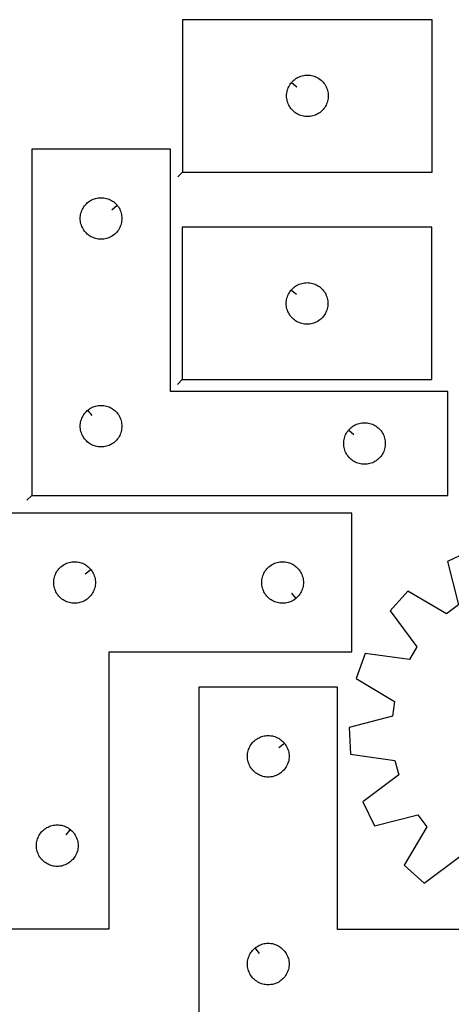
# Model space of a CAD drawing. Header units: millimetres. Extents: x 7 to 1243, y 7 to 1755.
# Tile 15 of 16: x 795 to 982, y 1327 to 1753. Entities that reach past the tile are written whole.
import ezdxf

# ---------------------------------------------------------------- set-up
doc = ezdxf.new("R2010")
doc.units = ezdxf.units.MM
doc.layers.add('CUT', color=7, linetype='CONTINUOUS', true_color=0x000000)
doc.layers.add('LEADIN', color=1, linetype='CONTINUOUS', true_color=0xff0000)

msp = doc.modelspace()

# ---------------------------------------------------------------- linework, layer by layer
at = {"layer": 'CUT'}
for points in [[(865.887656, 1687.497376), (973.887656, 1687.497376), (973.887656, 1753.497376), (865.887656, 1753.497376)], [(912.934287, 1726.203859), (913.121098, 1726.431489), (913.523695, 1726.861337), (913.953544, 1727.263935), (914.408803, 1727.637557), (914.887524, 1727.980603), (915.387656, 1728.291605), (915.907058, 1728.569231), (916.443505, 1728.812292), (916.994701, 1729.019748), (917.558285, 1729.190709), (918.131843, 1729.324444), (918.71292, 1729.42038), (919.299028, 1729.478107), (919.887656, 1729.497376), (920.476284, 1729.478107), (921.062392, 1729.42038), (921.643469, 1729.324444), (922.217027, 1729.190709), (922.780611, 1729.019748), (923.331807, 1728.812292), (923.868254, 1728.569231), (924.387656, 1728.291605), (924.887788, 1727.980603), (925.366509, 1727.637557), (925.821768, 1727.263935), (926.251617, 1726.861337), (926.654214, 1726.431489), (927.027836, 1725.976229), (927.370882, 1725.497509), (927.681885, 1724.997376), (927.959511, 1724.477975), (928.202572, 1723.941527), (928.410027, 1723.390332), (928.580988, 1722.826748), (928.714723, 1722.253189), (928.81066, 1721.672112), (928.868386, 1721.086005), (928.887656, 1720.497376), (928.868386, 1719.908748), (928.81066, 1719.322641), (928.714723, 1718.741564), (928.580988, 1718.168005), (928.410027, 1717.604421), (928.202572, 1717.053226), (927.959511, 1716.516778), (927.681885, 1715.997376), (927.370882, 1715.497244), (927.027836, 1715.018524), (926.654214, 1714.563264), (926.251617, 1714.133415), (925.821768, 1713.730818), (925.366509, 1713.357196), (924.887788, 1713.01415), (924.387656, 1712.703148), (923.868254, 1712.425522), (923.331807, 1712.182461), (922.780611, 1711.975005), (922.217027, 1711.804044), (921.643469, 1711.670309), (921.062392, 1711.574373), (920.476284, 1711.516646), (919.887656, 1711.497376), (919.299028, 1711.516646), (918.71292, 1711.574373), (918.131843, 1711.670309), (917.558285, 1711.804044), (916.994701, 1711.975005), (916.443505, 1712.182461), (915.907058, 1712.425522), (915.387656, 1712.703148), (914.887524, 1713.01415), (914.408803, 1713.357196), (913.953544, 1713.730818), (913.523695, 1714.133415), (913.121098, 1714.563264), (912.747476, 1715.018524), (912.404429, 1715.497244), (912.093427, 1715.997376), (911.815801, 1716.516778), (911.57274, 1717.053226), (911.365285, 1717.604421), (911.194324, 1718.168005), (911.060588, 1718.741564), (910.964652, 1719.322641), (910.906926, 1719.908748), (910.887656, 1720.497376), (910.906926, 1721.086005), (910.964652, 1721.672112), (911.060588, 1722.253189), (911.194324, 1722.826748), (911.365285, 1723.390332), (911.57274, 1723.941527), (911.815801, 1724.477975), (912.093427, 1724.997376), (912.404429, 1725.497509), (912.747476, 1725.976229)], [(800.595572, 1547.37814), (980.595572, 1547.37814), (980.595572, 1592.37814), (860.595572, 1592.37814), (860.595572, 1697.37814), (800.595572, 1697.37814)], [(837.548942, 1673.084623), (837.735753, 1672.856993), (838.078799, 1672.378272), (838.389801, 1671.87814), (838.667427, 1671.358739), (838.910488, 1670.822291), (839.117944, 1670.271096), (839.288905, 1669.707512), (839.42264, 1669.133953), (839.518576, 1668.552876), (839.576303, 1667.966768), (839.595572, 1667.37814), (839.576303, 1666.789512), (839.518576, 1666.203405), (839.42264, 1665.622327), (839.288905, 1665.048769), (839.117944, 1664.485185), (838.910488, 1663.933989), (838.667427, 1663.397542), (838.389801, 1662.87814), (838.078799, 1662.378008), (837.735753, 1661.899287), (837.362131, 1661.444028), (836.959534, 1661.014179), (836.529685, 1660.611582), (836.074425, 1660.23796), (835.595705, 1659.894914), (835.095572, 1659.583912), (834.576171, 1659.306286), (834.039723, 1659.063225), (833.488528, 1658.855769), (832.924944, 1658.684808), (832.351385, 1658.551073), (831.770308, 1658.455137), (831.184201, 1658.39741), (830.595572, 1658.37814), (830.006944, 1658.39741), (829.420837, 1658.455137), (828.83976, 1658.551073), (828.266201, 1658.684808), (827.702617, 1658.855769), (827.151422, 1659.063225), (826.614974, 1659.306286), (826.095572, 1659.583912), (825.59544, 1659.894914), (825.11672, 1660.23796), (824.66146, 1660.611582), (824.231611, 1661.014179), (823.829014, 1661.444028), (823.455392, 1661.899287), (823.112346, 1662.378008), (822.801344, 1662.87814), (822.523718, 1663.397542), (822.280657, 1663.933989), (822.073201, 1664.485185), (821.90224, 1665.048769), (821.768505, 1665.622327), (821.672569, 1666.203405), (821.614842, 1666.789512), (821.595572, 1667.37814), (821.614842, 1667.966768), (821.672569, 1668.552876), (821.768505, 1669.133953), (821.90224, 1669.707512), (822.073201, 1670.271096), (822.280657, 1670.822291), (822.523718, 1671.358739), (822.801344, 1671.87814), (823.112346, 1672.378272), (823.455392, 1672.856993), (823.829014, 1673.312253), (824.231611, 1673.742101), (824.66146, 1674.144699), (825.11672, 1674.51832), (825.59544, 1674.861367), (826.095572, 1675.172369), (826.614974, 1675.449995), (827.151422, 1675.693056), (827.702617, 1675.900512), (828.266201, 1676.071473), (828.83976, 1676.205208), (829.420837, 1676.301144), (830.006944, 1676.358871), (830.595572, 1676.37814), (831.184201, 1676.358871), (831.770308, 1676.301144), (832.351385, 1676.205208), (832.924944, 1676.071473), (833.488528, 1675.900512), (834.039723, 1675.693056), (834.576171, 1675.449995), (835.095572, 1675.172369), (835.595705, 1674.861367), (836.074425, 1674.51832), (836.529685, 1674.144699), (836.959534, 1673.742101), (837.362131, 1673.312253)], [(865.736808, 1597.574525), (973.736808, 1597.574525), (973.736808, 1663.574525), (865.736808, 1663.574525)], [(912.783438, 1636.281007), (912.970249, 1636.508637), (913.372847, 1636.938486), (913.802695, 1637.341083), (914.257955, 1637.714705), (914.736675, 1638.057751), (915.236808, 1638.368754), (915.756209, 1638.64638), (916.292657, 1638.889441), (916.843852, 1639.096896), (917.407436, 1639.267857), (917.980995, 1639.401592), (918.562072, 1639.497529), (919.148179, 1639.555255), (919.736808, 1639.574525), (920.325436, 1639.555255), (920.911543, 1639.497529), (921.49262, 1639.401592), (922.066179, 1639.267857), (922.629763, 1639.096896), (923.180958, 1638.889441), (923.717406, 1638.64638), (924.236808, 1638.368754), (924.73694, 1638.057751), (925.21566, 1637.714705), (925.67092, 1637.341083), (926.100769, 1636.938486), (926.503366, 1636.508637), (926.876988, 1636.053378), (927.220034, 1635.574657), (927.531036, 1635.074525), (927.808662, 1634.555123), (928.051723, 1634.018676), (928.259179, 1633.46748), (928.43014, 1632.903896), (928.563875, 1632.330338), (928.659811, 1631.749261), (928.717538, 1631.163153), (928.736808, 1630.574525), (928.717538, 1629.985897), (928.659811, 1629.399789), (928.563875, 1628.818712), (928.43014, 1628.245153), (928.259179, 1627.68157), (928.051723, 1627.130374), (927.808662, 1626.593927), (927.531036, 1626.074525), (927.220034, 1625.574393), (926.876988, 1625.095672), (926.503366, 1624.640413), (926.100769, 1624.210564), (925.67092, 1623.807967), (925.21566, 1623.434345), (924.73694, 1623.091298), (924.236808, 1622.780296), (923.717406, 1622.50267), (923.180958, 1622.259609), (922.629763, 1622.052154), (922.066179, 1621.881192), (921.49262, 1621.747457), (920.911543, 1621.651521), (920.325436, 1621.593795), (919.736808, 1621.574525), (919.148179, 1621.593795), (918.562072, 1621.651521), (917.980995, 1621.747457), (917.407436, 1621.881192), (916.843852, 1622.052154), (916.292657, 1622.259609), (915.756209, 1622.50267), (915.236808, 1622.780296), (914.736675, 1623.091298), (914.257955, 1623.434345), (913.802695, 1623.807967), (913.372847, 1624.210564), (912.970249, 1624.640413), (912.596628, 1625.095672), (912.253581, 1625.574393), (911.942579, 1626.074525), (911.664953, 1626.593927), (911.421892, 1627.130374), (911.214436, 1627.68157), (911.043475, 1628.245153), (910.90974, 1628.818712), (910.813804, 1629.399789), (910.756077, 1629.985897), (910.736808, 1630.574525), (910.756077, 1631.163153), (910.813804, 1631.749261), (910.90974, 1632.330338), (911.043475, 1632.903896), (911.214436, 1633.46748), (911.421892, 1634.018676), (911.664953, 1634.555123), (911.942579, 1635.074525), (912.253581, 1635.574657), (912.596628, 1636.053378)], [(824.88909, 1584.33151), (825.11672, 1584.51832), (825.59544, 1584.861367), (826.095572, 1585.172369), (826.614974, 1585.449995), (827.151422, 1585.693056), (827.702617, 1585.900512), (828.266201, 1586.071473), (828.83976, 1586.205208), (829.420837, 1586.301144), (830.006944, 1586.358871), (830.595572, 1586.37814), (831.184201, 1586.358871), (831.770308, 1586.301144), (832.351385, 1586.205208), (832.924944, 1586.071473), (833.488528, 1585.900512), (834.039723, 1585.693056), (834.576171, 1585.449995), (835.095572, 1585.172369), (835.595705, 1584.861367), (836.074425, 1584.51832), (836.529685, 1584.144699), (836.959534, 1583.742101), (837.362131, 1583.312253), (837.735753, 1582.856993), (838.078799, 1582.378272), (838.389801, 1581.87814), (838.667427, 1581.358739), (838.910488, 1580.822291), (839.117944, 1580.271096), (839.288905, 1579.707512), (839.42264, 1579.133953), (839.518576, 1578.552876), (839.576303, 1577.966768), (839.595572, 1577.37814), (839.576303, 1576.789512), (839.518576, 1576.203405), (839.42264, 1575.622327), (839.288905, 1575.048769), (839.117944, 1574.485185), (838.910488, 1573.933989), (838.667427, 1573.397542), (838.389801, 1572.87814), (838.078799, 1572.378008), (837.735753, 1571.899287), (837.362131, 1571.444028), (836.959534, 1571.014179), (836.529685, 1570.611582), (836.074425, 1570.23796), (835.595705, 1569.894914), (835.095572, 1569.583912), (834.576171, 1569.306286), (834.039723, 1569.063225), (833.488528, 1568.855769), (832.924944, 1568.684808), (832.351385, 1568.551073), (831.770308, 1568.455137), (831.184201, 1568.39741), (830.595572, 1568.37814), (830.006944, 1568.39741), (829.420837, 1568.455137), (828.83976, 1568.551073), (828.266201, 1568.684808), (827.702617, 1568.855769), (827.151422, 1569.063225), (826.614974, 1569.306286), (826.095572, 1569.583912), (825.59544, 1569.894914), (825.11672, 1570.23796), (824.66146, 1570.611582), (824.231611, 1571.014179), (823.829014, 1571.444028), (823.455392, 1571.899287), (823.112346, 1572.378008), (822.801344, 1572.87814), (822.523718, 1573.397542), (822.280657, 1573.933989), (822.073201, 1574.485185), (821.90224, 1575.048769), (821.768505, 1575.622327), (821.672569, 1576.203405), (821.614842, 1576.789512), (821.595572, 1577.37814), (821.614842, 1577.966768), (821.672569, 1578.552876), (821.768505, 1579.133953), (821.90224, 1579.707512), (822.073201, 1580.271096), (822.280657, 1580.822291), (822.523718, 1581.358739), (822.801344, 1581.87814), (823.112346, 1582.378272), (823.455392, 1582.856993), (823.829014, 1583.312253), (824.231611, 1583.742101), (824.66146, 1584.144699)], [(937.642203, 1575.584623), (937.829014, 1575.812253), (938.231611, 1576.242101), (938.66146, 1576.644699), (939.11672, 1577.01832), (939.59544, 1577.361367), (940.095572, 1577.672369), (940.614974, 1577.949995), (941.151422, 1578.193056), (941.702617, 1578.400512), (942.266201, 1578.571473), (942.83976, 1578.705208), (943.420837, 1578.801144), (944.006944, 1578.858871), (944.595572, 1578.87814), (945.184201, 1578.858871), (945.770308, 1578.801144), (946.351385, 1578.705208), (946.924944, 1578.571473), (947.488528, 1578.400512), (948.039723, 1578.193056), (948.576171, 1577.949995), (949.095572, 1577.672369), (949.595705, 1577.361367), (950.074425, 1577.01832), (950.529685, 1576.644699), (950.959534, 1576.242101), (951.362131, 1575.812253), (951.735753, 1575.356993), (952.078799, 1574.878272), (952.389801, 1574.37814), (952.667427, 1573.858739), (952.910488, 1573.322291), (953.117944, 1572.771096), (953.288905, 1572.207512), (953.42264, 1571.633953), (953.518576, 1571.052876), (953.576303, 1570.466768), (953.595572, 1569.87814), (953.576303, 1569.289512), (953.518576, 1568.703405), (953.42264, 1568.122327), (953.288905, 1567.548769), (953.117944, 1566.985185), (952.910488, 1566.433989), (952.667427, 1565.897542), (952.389801, 1565.37814), (952.078799, 1564.878008), (951.735753, 1564.399287), (951.362131, 1563.944028), (950.959534, 1563.514179), (950.529685, 1563.111582), (950.074425, 1562.73796), (949.595705, 1562.394914), (949.095572, 1562.083912), (948.576171, 1561.806286), (948.039723, 1561.563225), (947.488528, 1561.355769), (946.924944, 1561.184808), (946.351385, 1561.051073), (945.770308, 1560.955137), (945.184201, 1560.89741), (944.595572, 1560.87814), (944.006944, 1560.89741), (943.420837, 1560.955137), (942.83976, 1561.051073), (942.266201, 1561.184808), (941.702617, 1561.355769), (941.151422, 1561.563225), (940.614974, 1561.806286), (940.095572, 1562.083912), (939.59544, 1562.394914), (939.11672, 1562.73796), (938.66146, 1563.111582), (938.231611, 1563.514179), (937.829014, 1563.944028), (937.455392, 1564.399287), (937.112346, 1564.878008), (936.801344, 1565.37814), (936.523718, 1565.897542), (936.280657, 1566.433989), (936.073201, 1566.985185), (935.90224, 1567.548769), (935.768505, 1568.122327), (935.672569, 1568.703405), (935.614842, 1569.289512), (935.595572, 1569.87814), (935.614842, 1570.466768), (935.672569, 1571.052876), (935.768505, 1571.633953), (935.90224, 1572.207512), (936.073201, 1572.771096), (936.280657, 1573.322291), (936.523718, 1573.858739), (936.801344, 1574.37814), (937.112346, 1574.878272), (937.455392, 1575.356993)], [(789.15865, 1539.646641), (789.15865, 1359.646641), (834.15865, 1359.646641), (834.15865, 1479.646641), (939.15865, 1479.646641), (939.15865, 1539.646641)], [(826.112019, 1515.353124), (826.29883, 1515.125494), (826.641876, 1514.646773), (826.952879, 1514.146641), (827.230505, 1513.62724), (827.473566, 1513.090792), (827.681021, 1512.539597), (827.851982, 1511.976013), (827.985717, 1511.402454), (828.081654, 1510.821377), (828.13938, 1510.23527), (828.15865, 1509.646641), (828.13938, 1509.058013), (828.081654, 1508.471906), (827.985717, 1507.890828), (827.851982, 1507.31727), (827.681021, 1506.753686), (827.473566, 1506.20249), (827.230505, 1505.666043), (826.952879, 1505.146641), (826.641876, 1504.646509), (826.29883, 1504.167788), (825.925208, 1503.712529), (825.522611, 1503.28268), (825.092762, 1502.880083), (824.637503, 1502.506461), (824.158782, 1502.163415), (823.65865, 1501.852413), (823.139248, 1501.574787), (822.602801, 1501.331726), (822.051605, 1501.12427), (821.488021, 1500.953309), (820.914463, 1500.819574), (820.333386, 1500.723638), (819.747278, 1500.665911), (819.15865, 1500.646641), (818.570022, 1500.665911), (817.983914, 1500.723638), (817.402837, 1500.819574), (816.829278, 1500.953309), (816.265695, 1501.12427), (815.714499, 1501.331726), (815.178052, 1501.574787), (814.65865, 1501.852413), (814.158518, 1502.163415), (813.679797, 1502.506461), (813.224538, 1502.880083), (812.794689, 1503.28268), (812.392092, 1503.712529), (812.01847, 1504.167788), (811.675423, 1504.646509), (811.364421, 1505.146641), (811.086795, 1505.666043), (810.843734, 1506.20249), (810.636279, 1506.753686), (810.465317, 1507.31727), (810.331582, 1507.890828), (810.235646, 1508.471906), (810.17792, 1509.058013), (810.15865, 1509.646641), (810.17792, 1510.23527), (810.235646, 1510.821377), (810.331582, 1511.402454), (810.465317, 1511.976013), (810.636279, 1512.539597), (810.843734, 1513.090792), (811.086795, 1513.62724), (811.364421, 1514.146641), (811.675423, 1514.646773), (812.01847, 1515.125494), (812.392092, 1515.580754), (812.794689, 1516.010602), (813.224538, 1516.4132), (813.679797, 1516.786821), (814.158518, 1517.129868), (814.65865, 1517.44087), (815.178052, 1517.718496), (815.714499, 1517.961557), (816.265695, 1518.169013), (816.829278, 1518.339974), (817.402837, 1518.473709), (817.983914, 1518.569645), (818.570022, 1518.627372), (819.15865, 1518.646641), (819.747278, 1518.627372), (820.333386, 1518.569645), (820.914463, 1518.473709), (821.488021, 1518.339974), (822.051605, 1518.169013), (822.602801, 1517.961557), (823.139248, 1517.718496), (823.65865, 1517.44087), (824.158782, 1517.129868), (824.637503, 1516.786821), (825.092762, 1516.4132), (825.522611, 1516.010602), (825.925208, 1515.580754)], [(914.865133, 1502.693272), (914.637503, 1502.506461), (914.158782, 1502.163415), (913.65865, 1501.852413), (913.139248, 1501.574787), (912.602801, 1501.331726), (912.051605, 1501.12427), (911.488021, 1500.953309), (910.914463, 1500.819574), (910.333386, 1500.723638), (909.747278, 1500.665911), (909.15865, 1500.646641), (908.570022, 1500.665911), (907.983914, 1500.723638), (907.402837, 1500.819574), (906.829278, 1500.953309), (906.265695, 1501.12427), (905.714499, 1501.331726), (905.178052, 1501.574787), (904.65865, 1501.852413), (904.158518, 1502.163415), (903.679797, 1502.506461), (903.224538, 1502.880083), (902.794689, 1503.28268), (902.392092, 1503.712529), (902.01847, 1504.167788), (901.675423, 1504.646509), (901.364421, 1505.146641), (901.086795, 1505.666043), (900.843734, 1506.20249), (900.636279, 1506.753686), (900.465317, 1507.31727), (900.331582, 1507.890828), (900.235646, 1508.471906), (900.17792, 1509.058013), (900.15865, 1509.646641), (900.17792, 1510.23527), (900.235646, 1510.821377), (900.331582, 1511.402454), (900.465317, 1511.976013), (900.636279, 1512.539597), (900.843734, 1513.090792), (901.086795, 1513.62724), (901.364421, 1514.146641), (901.675423, 1514.646773), (902.01847, 1515.125494), (902.392092, 1515.580754), (902.794689, 1516.010602), (903.224538, 1516.4132), (903.679797, 1516.786821), (904.158518, 1517.129868), (904.65865, 1517.44087), (905.178052, 1517.718496), (905.714499, 1517.961557), (906.265695, 1518.169013), (906.829278, 1518.339974), (907.402837, 1518.473709), (907.983914, 1518.569645), (908.570022, 1518.627372), (909.15865, 1518.646641), (909.747278, 1518.627372), (910.333386, 1518.569645), (910.914463, 1518.473709), (911.488021, 1518.339974), (912.051605, 1518.169013), (912.602801, 1517.961557), (913.139248, 1517.718496), (913.65865, 1517.44087), (914.158782, 1517.129868), (914.637503, 1516.786821), (915.092762, 1516.4132), (915.522611, 1516.010602), (915.925208, 1515.580754), (916.29883, 1515.125494), (916.641876, 1514.646773), (916.952879, 1514.146641), (917.230505, 1513.62724), (917.473566, 1513.090792), (917.681021, 1512.539597), (917.851982, 1511.976013), (917.985717, 1511.402454), (918.081654, 1510.821377), (918.13938, 1510.23527), (918.15865, 1509.646641), (918.13938, 1509.058013), (918.081654, 1508.471906), (917.985717, 1507.890828), (917.851982, 1507.31727), (917.681021, 1506.753686), (917.473566, 1506.20249), (917.230505, 1505.666043), (916.952879, 1505.146641), (916.641876, 1504.646509), (916.29883, 1504.167788), (915.925208, 1503.712529), (915.522611, 1503.28268), (915.092762, 1502.880083)], [(872.956046, 1314.350308), (1052.956046, 1314.350308), (1052.956046, 1359.350308), (932.956046, 1359.350308), (932.956046, 1464.350308), (872.956046, 1464.350308)], [(909.909415, 1440.056791), (910.096226, 1439.829161), (910.439273, 1439.35044), (910.750275, 1438.850308), (911.027901, 1438.330907), (911.270962, 1437.794459), (911.478417, 1437.243263), (911.649379, 1436.67968), (911.783114, 1436.106121), (911.87905, 1435.525044), (911.936776, 1434.938936), (911.956046, 1434.350308), (911.936776, 1433.76168), (911.87905, 1433.175573), (911.783114, 1432.594495), (911.649379, 1432.020937), (911.478417, 1431.457353), (911.270962, 1430.906157), (911.027901, 1430.36971), (910.750275, 1429.850308), (910.439273, 1429.350176), (910.096226, 1428.871455), (909.722604, 1428.416196), (909.320007, 1427.986347), (908.890158, 1427.58375), (908.434899, 1427.210128), (907.956178, 1426.867082), (907.456046, 1426.55608), (906.936644, 1426.278454), (906.400197, 1426.035393), (905.849001, 1425.827937), (905.285418, 1425.656976), (904.711859, 1425.523241), (904.130782, 1425.427305), (903.544674, 1425.369578), (902.956046, 1425.350308), (902.367418, 1425.369578), (901.78131, 1425.427305), (901.200233, 1425.523241), (900.626675, 1425.656976), (900.063091, 1425.827937), (899.511895, 1426.035393), (898.975448, 1426.278454), (898.456046, 1426.55608), (897.955914, 1426.867082), (897.477193, 1427.210128), (897.021934, 1427.58375), (896.592085, 1427.986347), (896.189488, 1428.416196), (895.815866, 1428.871455), (895.47282, 1429.350176), (895.161817, 1429.850308), (894.884191, 1430.36971), (894.64113, 1430.906157), (894.433675, 1431.457353), (894.262714, 1432.020937), (894.128979, 1432.594495), (894.033042, 1433.175573), (893.975316, 1433.76168), (893.956046, 1434.350308), (893.975316, 1434.938936), (894.033042, 1435.525044), (894.128979, 1436.106121), (894.262714, 1436.67968), (894.433675, 1437.243263), (894.64113, 1437.794459), (894.884191, 1438.330907), (895.161817, 1438.850308), (895.47282, 1439.35044), (895.815866, 1439.829161), (896.189488, 1440.284421), (896.592085, 1440.714269), (897.021934, 1441.116867), (897.477193, 1441.490488), (897.955914, 1441.833535), (898.456046, 1442.144537), (898.975448, 1442.422163), (899.511895, 1442.665224), (900.063091, 1442.872679), (900.626675, 1443.043641), (901.200233, 1443.177376), (901.78131, 1443.273312), (902.367418, 1443.331039), (902.956046, 1443.350308), (903.544674, 1443.331039), (904.130782, 1443.273312), (904.711859, 1443.177376), (905.285418, 1443.043641), (905.849001, 1442.872679), (906.400197, 1442.665224), (906.936644, 1442.422163), (907.456046, 1442.144537), (907.956178, 1441.833535), (908.434899, 1441.490488), (908.890158, 1441.116867), (909.320007, 1440.714269), (909.722604, 1440.284421)], [(817.365133, 1402.600011), (817.592762, 1402.4132), (818.022611, 1402.010602), (818.425208, 1401.580754), (818.79883, 1401.125494), (819.141876, 1400.646773), (819.452879, 1400.146641), (819.730505, 1399.62724), (819.973566, 1399.090792), (820.181021, 1398.539597), (820.351982, 1397.976013), (820.485717, 1397.402454), (820.581654, 1396.821377), (820.63938, 1396.23527), (820.65865, 1395.646641), (820.63938, 1395.058013), (820.581654, 1394.471906), (820.485717, 1393.890828), (820.351982, 1393.31727), (820.181021, 1392.753686), (819.973566, 1392.20249), (819.730505, 1391.666043), (819.452879, 1391.146641), (819.141876, 1390.646509), (818.79883, 1390.167788), (818.425208, 1389.712529), (818.022611, 1389.28268), (817.592762, 1388.880083), (817.137503, 1388.506461), (816.658782, 1388.163415), (816.15865, 1387.852413), (815.639248, 1387.574787), (815.102801, 1387.331726), (814.551605, 1387.12427), (813.988021, 1386.953309), (813.414463, 1386.819574), (812.833386, 1386.723638), (812.247278, 1386.665911), (811.65865, 1386.646641), (811.070022, 1386.665911), (810.483914, 1386.723638), (809.902837, 1386.819574), (809.329278, 1386.953309), (808.765695, 1387.12427), (808.214499, 1387.331726), (807.678052, 1387.574787), (807.15865, 1387.852413), (806.658518, 1388.163415), (806.179797, 1388.506461), (805.724538, 1388.880083), (805.294689, 1389.28268), (804.892092, 1389.712529), (804.51847, 1390.167788), (804.175423, 1390.646509), (803.864421, 1391.146641), (803.586795, 1391.666043), (803.343734, 1392.20249), (803.136279, 1392.753686), (802.965317, 1393.31727), (802.831582, 1393.890828), (802.735646, 1394.471906), (802.67792, 1395.058013), (802.65865, 1395.646641), (802.67792, 1396.23527), (802.735646, 1396.821377), (802.831582, 1397.402454), (802.965317, 1397.976013), (803.136279, 1398.539597), (803.343734, 1399.090792), (803.586795, 1399.62724), (803.864421, 1400.146641), (804.175423, 1400.646773), (804.51847, 1401.125494), (804.892092, 1401.580754), (805.294689, 1402.010602), (805.724538, 1402.4132), (806.179797, 1402.786821), (806.658518, 1403.129868), (807.15865, 1403.44087), (807.678052, 1403.718496), (808.214499, 1403.961557), (808.765695, 1404.169013), (809.329278, 1404.339974), (809.902837, 1404.473709), (810.483914, 1404.569645), (811.070022, 1404.627372), (811.65865, 1404.646641), (812.247278, 1404.627372), (812.833386, 1404.569645), (813.414463, 1404.473709), (813.988021, 1404.339974), (814.551605, 1404.169013), (815.102801, 1403.961557), (815.639248, 1403.718496), (816.15865, 1403.44087), (816.658782, 1403.129868), (817.137503, 1402.786821)], [(897.249564, 1351.303677), (897.477193, 1351.490488), (897.955914, 1351.833535), (898.456046, 1352.144537), (898.975448, 1352.422163), (899.511895, 1352.665224), (900.063091, 1352.872679), (900.626675, 1353.043641), (901.200233, 1353.177376), (901.78131, 1353.273312), (902.367418, 1353.331039), (902.956046, 1353.350308), (903.544674, 1353.331039), (904.130782, 1353.273312), (904.711859, 1353.177376), (905.285418, 1353.043641), (905.849001, 1352.872679), (906.400197, 1352.665224), (906.936644, 1352.422163), (907.456046, 1352.144537), (907.956178, 1351.833535), (908.434899, 1351.490488), (908.890158, 1351.116867), (909.320007, 1350.714269), (909.722604, 1350.284421), (910.096226, 1349.829161), (910.439273, 1349.35044), (910.750275, 1348.850308), (911.027901, 1348.330907), (911.270962, 1347.794459), (911.478417, 1347.243263), (911.649379, 1346.67968), (911.783114, 1346.106121), (911.87905, 1345.525044), (911.936776, 1344.938936), (911.956046, 1344.350308), (911.936776, 1343.76168), (911.87905, 1343.175573), (911.783114, 1342.594495), (911.649379, 1342.020937), (911.478417, 1341.457353), (911.270962, 1340.906157), (911.027901, 1340.36971), (910.750275, 1339.850308), (910.439273, 1339.350176), (910.096226, 1338.871455), (909.722604, 1338.416196), (909.320007, 1337.986347), (908.890158, 1337.58375), (908.434899, 1337.210128), (907.956178, 1336.867082), (907.456046, 1336.55608), (906.936644, 1336.278454), (906.400197, 1336.035393), (905.849001, 1335.827937), (905.285418, 1335.656976), (904.711859, 1335.523241), (904.130782, 1335.427305), (903.544674, 1335.369578), (902.956046, 1335.350308), (902.367418, 1335.369578), (901.78131, 1335.427305), (901.200233, 1335.523241), (900.626675, 1335.656976), (900.063091, 1335.827937), (899.511895, 1336.035393), (898.975448, 1336.278454), (898.456046, 1336.55608), (897.955914, 1336.867082), (897.477193, 1337.210128), (897.021934, 1337.58375), (896.592085, 1337.986347), (896.189488, 1338.416196), (895.815866, 1338.871455), (895.47282, 1339.350176), (895.161817, 1339.850308), (894.884191, 1340.36971), (894.64113, 1340.906157), (894.433675, 1341.457353), (894.262714, 1342.020937), (894.128979, 1342.594495), (894.033042, 1343.175573), (893.975316, 1343.76168), (893.956046, 1344.350308), (893.975316, 1344.938936), (894.033042, 1345.525044), (894.128979, 1346.106121), (894.262714, 1346.67968), (894.433675, 1347.243263), (894.64113, 1347.794459), (894.884191, 1348.330907), (895.161817, 1348.850308), (895.47282, 1349.35044), (895.815866, 1349.829161), (896.189488, 1350.284421), (896.592085, 1350.714269), (897.021934, 1351.116867)]]:
    msp.add_lwpolyline(points, close=True, dxfattribs=at)
msp.add_lwpolyline([(990.896655, 1523.730613), (980.496494, 1518.738407), (985.247686, 1499.95361), (980.105284, 1496.093767), (963.394784, 1505.902009), (955.696722, 1497.309842), (967.274882, 1481.773156), (964.00102, 1476.239213), (944.809079, 1478.906016), (940.985078, 1468.021969), (957.627535, 1458.098711), (956.720629, 1451.733163), (937.969047, 1446.852529), (938.601274, 1435.333599), (957.774366, 1432.534497), (959.372484, 1426.306439), (943.916019, 1414.621402), (948.908225, 1404.221241), (967.693021, 1408.972433), (971.552865, 1403.830031), (961.744623, 1387.119531), (970.336789, 1379.42147), (985.873476, 1390.999629)], dxfattribs=at)
at = {"layer": 'LEADIN'}
for p, q in [((915.253318, 1724.300679), (912.934287, 1726.203859)), ((863.766336, 1685.376056), (865.887656, 1687.497376)), ((835.22991, 1671.181443), (837.548942, 1673.084623)), ((915.10247, 1634.377828), (912.783438, 1636.281007)), ((863.615487, 1595.453205), (865.736808, 1597.574525)), ((826.79227, 1582.012478), (824.88909, 1584.33151)), ((939.961235, 1573.681443), (937.642203, 1575.584623)), ((798.474252, 1545.25682), (800.595572, 1547.37814)), ((823.792988, 1513.449944), (826.112019, 1515.353124)), ((912.961953, 1505.012304), (914.865133, 1502.693272)), ((907.590384, 1438.153611), (909.909415, 1440.056791)), ((815.461953, 1400.280979), (817.365133, 1402.600011)), ((899.152743, 1348.984646), (897.249564, 1351.303677))]:
    msp.add_line(p, q, dxfattribs=at)

doc.saveas('drawing.dxf')
